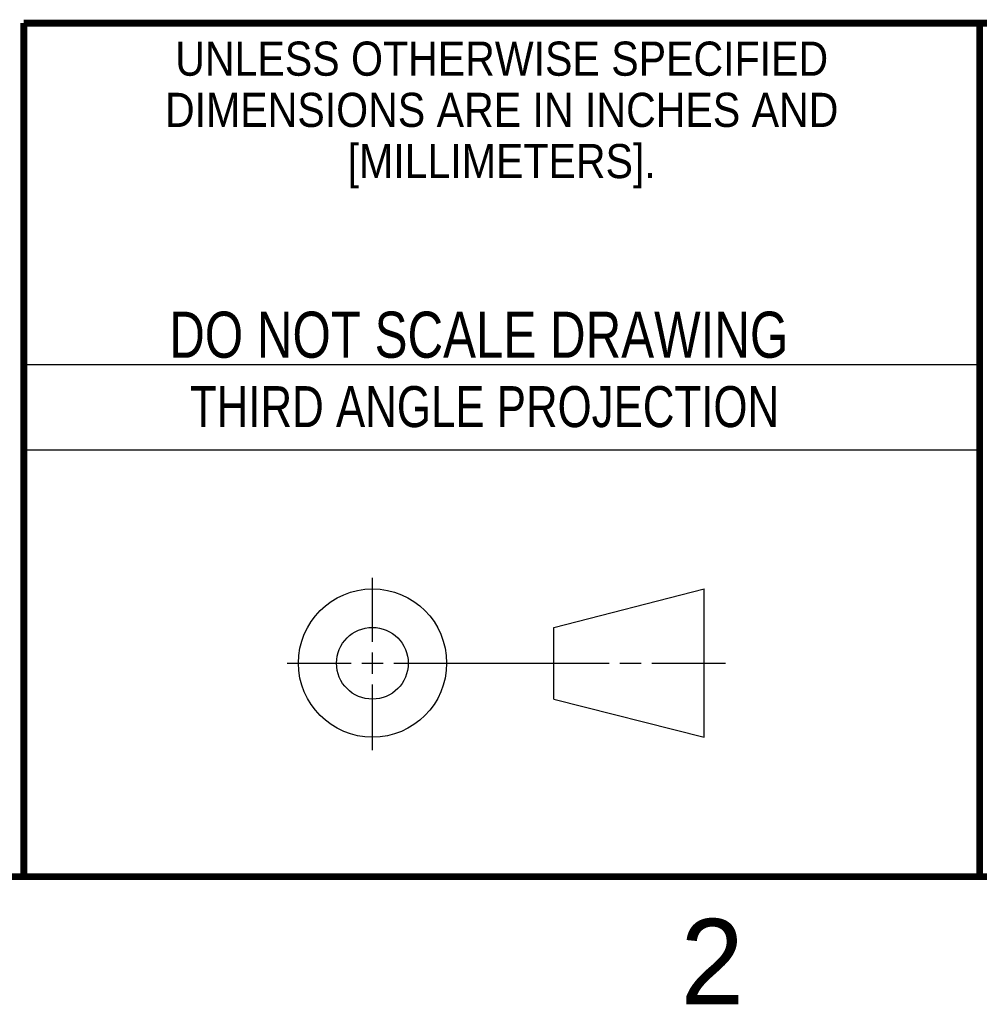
# Model space of a CAD drawing. Header units: inches. Extents: x 0 to 34, y 0 to 22.
# Tile 4 of 13: x 25.6 to 28.4, y 0.1 to 3. Entities that reach past the tile are written whole.
import ezdxf
from ezdxf.enums import TextEntityAlignment as Align

# ---------------------------------------------------------------- set-up
doc = ezdxf.new("R2010")
doc.units = ezdxf.units.IN
doc.header["$LTSCALE"] = 1.87
doc.header["$MEASUREMENT"] = 0
doc.layers.get('0').update_dxf_attribs({"linetype": 'CONTINUOUS'})
doc.styles.get("Standard").update_dxf_attribs({"font": 'txt', "width": 0.8})

msp = doc.modelspace()

# ---------------------------------------------------------------- linework, layer by layer
at = {"color": 2, "linetype": 'CONTINUOUS'}
for p, q in [((25.58, 2), (28.38, 2)), ((25.58, 1.75), (28.38, 1.75)), ((26.6016, 1.1882), (26.6016, 1.375)), ((26.6016, 1.0944), (26.6016, 1.1569)), ((26.3514, 1.1257), (26.5391, 1.1257)), ((26.5703, 1.1257), (26.6328, 1.1257)), ((26.6641, 1.1257), (27.2943, 1.1257)), ((27.3256, 1.1257), (27.3881, 1.1257)), ((27.4193, 1.1257), (27.6351, 1.1257)), ((26.6016, 0.8704), (26.6016, 1.0632))]:
    msp.add_line(p, q, dxfattribs=at)
at = {"color": 7, "linetype": 'CONTINUOUS'}
for p, q in [((27.1331, 1.23), (27.5726, 1.3428)), ((27.5726, 0.9086), (27.5726, 1.3428)), ((27.1331, 1.02), (27.1331, 1.23)), ((27.1331, 1.02), (27.5726, 0.9086))]:
    msp.add_line(p, q, dxfattribs=at)
at = {"color": 7, "linetype": 'CONTINUOUS', "const_width": 0.02}
for points in [[(25.58, 3), (33.5, 3)], [(25.58, 3), (25.58, 0.5)], [(28.38, 3), (28.38, 0.5)], [(0.5, 0.5), (33.5, 0.5)]]:
    msp.add_lwpolyline(points, dxfattribs=at)
at = {"color": 7, "linetype": 'CONTINUOUS'}
for centre, radius in [((26.6016, 1.1257), 0.2171), ((26.601, 1.125), 0.105)]:
    msp.add_circle(centre, radius, dxfattribs=at)

# ---------------------------------------------------------------- texts
at = {"color": 2, "linetype": 'CONTINUOUS'}
for s, height, width, p in [('UNLESS OTHERWISE SPECIFIED', 0.1, 0.9, (26.9799, 2.8459)), ('DIMENSIONS ARE IN INCHES AND', 0.1, 0.9, (26.9799, 2.6959)), ('[MILLIMETERS].', 0.1, 0.9, (26.9799, 2.5459)), ('THIRD ANGLE PROJECTION', 0.12, 0.8, (26.9296, 1.8168))]:
    msp.add_text(s, height=height, dxfattribs=dict(at, width=width)).set_placement(p, align=Align.CENTER)
at = {"color": 7, "linetype": 'CONTINUOUS', "width": 0.8}
msp.add_text('DO NOT SCALE DRAWING', height=0.135, dxfattribs=at).set_placement((26.9127, 2.0199), align=Align.CENTER)
at = {"color": 2, "linetype": 'CONTINUOUS'}
msp.add_text('2', height=0.25, dxfattribs=at).set_placement((27.5035, 0.1263))

doc.saveas('drawing.dxf')
